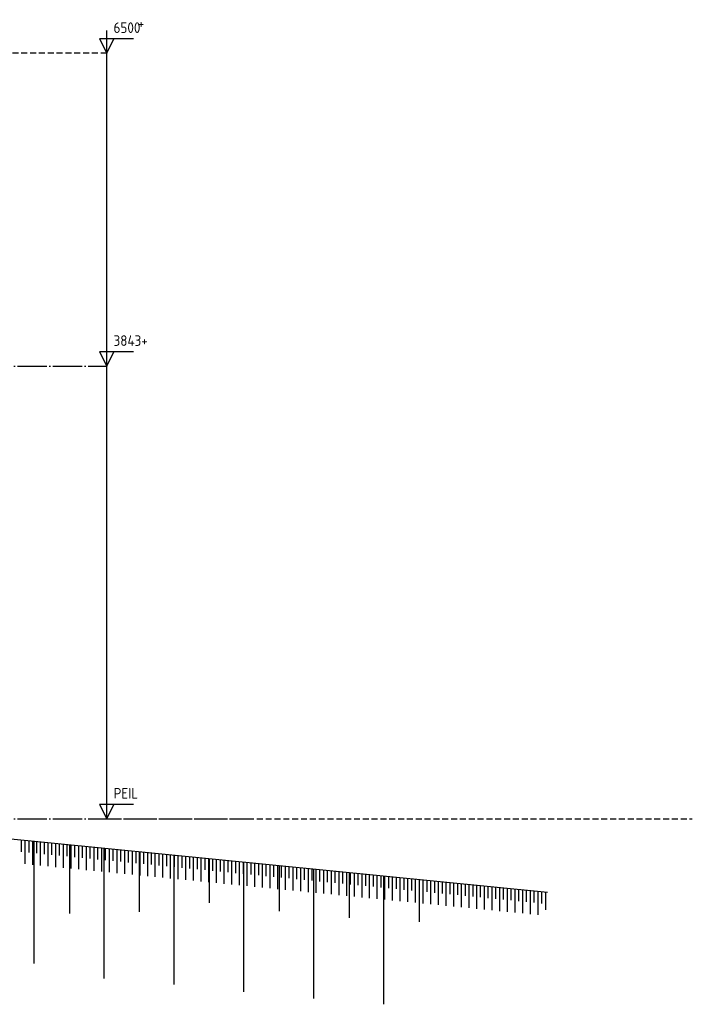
# Model space of a CAD drawing. Extents: x -52900 to 20500, y -12590 to 19148.
# Tile 39 of 39: x 14788 to 20500, y 8006 to 16365. Entities that reach past the tile are written whole.
import ezdxf

# ---------------------------------------------------------------- set-up
doc = ezdxf.new("R2010")
doc.units = 0
doc.header["$MEASUREMENT"] = 0
doc.linetypes.add('DASHDOT', pattern=[300, 250, -25, 0, -25])
doc.linetypes.add('DASHED', pattern=[75, 50, -25])
doc.layers.add('LAYER01', color=7, linetype='CONTINUOUS')
doc.layers.add('LAYER11', color=3, linetype='CONTINUOUS')
doc.styles.get("Standard").update_dxf_attribs({"font": 'isocp.shx'})

msp = doc.modelspace()

# ---------------------------------------------------------------- linework, layer by layer
at = {"layer": 'LAYER01', "color": 5, "linetype": 'Continuous'}
for p, q in [((15527.2476, 16080.8441), (15527.2476, 16273.3429)), ((15753.5019, 16203.3432), (15467.25005, 16203.3432)), ((15467.25005, 16203.3432), (15527.2476, 16080.8441)), ((15527.2476, 16080.8441), (15587.2513, 16203.3432)), ((15527.2476, 9580.8441), (15527.2476, 16080.8441)), ((15753.5019, 13546.344), (15467.25005, 13546.344)), ((15467.25005, 13546.344), (15527.2476, 13423.84185)), ((15527.2476, 13423.84185), (15527.2476, 13616.3437)), ((15527.2476, 13423.84185), (15587.2513, 13546.344)), ((15753.5019, 9703.34245), (15467.25005, 9703.34245)), ((15467.25005, 9703.34245), (15527.2476, 9580.8441)), ((15527.2476, 9580.8441), (15527.2476, 9773.3429)), ((15527.2476, 9580.8441), (15587.2513, 9703.34245))]:
    msp.add_line(p, q, dxfattribs=at)
at = {"layer": 'LAYER01', "color": 5, "linetype": 'DASHED'}
for p, q in [((15527.2476, 16080.8441), (11708.5022, 16080.8441)), ((15527.2476, 9580.8441), (20499.99845, 9580.8441))]:
    msp.add_line(p, q, dxfattribs=at)
at = {"layer": 'LAYER01', "color": 1, "linetype": 'DASHDOT'}
for p, q in [((12369.2482, 13423.84185), (15527.2476, 13423.84185)), ((12369.2482, 9580.8441), (16771.24785, 9580.8441))]:
    msp.add_line(p, q, dxfattribs=at)
at = {"layer": 'LAYER01', "color": 1, "linetype": 'Continuous'}
for p, q in [((14908.0612, 9391.00115), (14908.0612, 8351.8425)), ((15210.0601, 9361.09465), (15210.0601, 8775.84535)), ((15502.05995, 9332.15635), (15502.05995, 8224.84205)), ((15804.05885, 9302.2339), (15804.05885, 8789.84375)), ((16096.0602, 9273.3124), (16096.0602, 8174.84285)), ((16398.0591, 9243.38915), (16398.0591, 8867.8444)), ((16690.0604, 9214.4516), (16690.0604, 8111.84465)), ((16992.05935, 9184.5482), (16992.05935, 8796.8437)), ((17284.05915, 9155.6099), (17284.05915, 8054.8424)), ((17586.06415, 9125.6874), (17586.06415, 8739.8445)), ((17878.0594, 9096.76515), (17878.0594, 8005.84335)), ((18180.0644, 9066.84265), (18180.0644, 8704.8439))]:
    msp.add_line(p, q, dxfattribs=at)
at = {"layer": 'LAYER11', "color": 1, "linetype": 'Continuous'}
msp.add_line((14001.24815, 9480.8449), (19270.2484, 8958.844), dxfattribs=at)
at = {"layer": 'LAYER11', "color": 5, "linetype": 'Continuous'}
for p, q in [((14802.7237, 9300.9491), (14802.7237, 9401.44195)), ((14835.2234, 9197.24275), (14835.2234, 9398.22235)), ((14835.2234, 9297.7295), (14835.2234, 9398.22235)), ((14867.7292, 9294.5099), (14867.7292, 9395.00275)), ((14900.2289, 9190.80355), (14900.2289, 9391.78315)), ((14900.2289, 9291.2903), (14900.2289, 9391.78315)), ((14932.7286, 9288.0707), (14932.7286, 9388.56355)), ((14965.22825, 9184.3643), (14965.22825, 9385.34395)), ((14965.22825, 9284.85105), (14965.22825, 9385.34395)), ((14997.72645, 9281.63145), (14997.72645, 9382.1251)), ((15030.22615, 9177.92205), (15030.22615, 9378.9055)), ((15030.22615, 9278.41185), (15030.22615, 9378.9055)), ((15062.72585, 9275.19225), (15062.72585, 9375.68285)), ((15095.2255, 9171.48285), (15095.2255, 9372.46325)), ((15095.2255, 9271.97265), (15095.2255, 9372.46325)), ((15127.7252, 9268.75305), (15127.7252, 9369.2436)), ((15160.2249, 9165.04365), (15160.2249, 9366.024)), ((15160.2249, 9265.5342), (15160.2249, 9366.024)), ((15192.7231, 9262.3146), (15192.7231, 9362.8044)), ((15225.2228, 9158.60445), (15225.2228, 9359.5848)), ((15225.2228, 9259.0912), (15225.2228, 9359.5848)), ((15257.7286, 9255.87235), (15257.7286, 9356.3652)), ((15290.22825, 9152.166), (15290.22825, 9353.1456)), ((15290.22825, 9252.65275), (15290.22825, 9353.1456)), ((15322.72795, 9249.43315), (15322.72795, 9349.926)), ((15355.22765, 9145.7268), (15355.22765, 9346.7064)), ((15355.22765, 9246.21355), (15355.22765, 9346.7064)), ((15387.72735, 9242.99395), (15387.72735, 9343.4868)), ((15420.22705, 9139.28755), (15420.22705, 9340.2672)), ((15420.22705, 9239.7743), (15420.22705, 9340.2672)), ((15452.7252, 9236.5547), (15452.7252, 9337.0476)), ((15485.2249, 9132.8453), (15485.2249, 9333.82795)), ((15485.2249, 9233.3351), (15485.2249, 9333.82795)), ((15517.7246, 9230.1155), (15517.7246, 9330.6053)), ((15550.2243, 9126.4061), (15550.2243, 9327.3857)), ((15550.2243, 9226.8959), (15550.2243, 9327.3857)), ((15582.724, 9223.6763), (15582.724, 9324.1661)), ((15615.2298, 9119.9669), (15615.2298, 9320.9465)), ((15615.2298, 9220.4567), (15615.2298, 9320.9465)), ((15647.7295, 9217.23405), (15647.7295, 9317.72765)), ((15680.22765, 9113.5277), (15680.22765, 9314.50805)), ((15680.22765, 9214.01445), (15680.22765, 9314.50805)), ((15712.72735, 9210.79485), (15712.72735, 9311.28845)), ((15745.22705, 9107.08845), (15745.22705, 9308.06885)), ((15745.22705, 9207.57525), (15745.22705, 9308.06885)), ((15777.72675, 9204.3556), (15777.72675, 9304.84925)), ((15810.22645, 9100.64925), (15810.22645, 9301.62965)), ((15810.22645, 9201.1368), (15810.22645, 9301.62965)), ((15842.72615, 9197.9172), (15842.72615, 9298.41005)), ((15875.2243, 9094.2108), (15875.2243, 9295.19045)), ((15875.2243, 9194.69755), (15875.2243, 9295.19045)), ((15907.724, 9191.47795), (15907.724, 9291.97085)), ((15940.2237, 9087.76855), (15940.2237, 9288.7512)), ((15940.2237, 9188.25835), (15940.2237, 9288.7512)), ((15972.7234, 9185.03875), (15972.7234, 9285.52855)), ((16005.2292, 9081.32935), (16005.2292, 9282.30895)), ((16005.2292, 9181.81915), (16005.2292, 9282.30895)), ((16037.7289, 9178.59955), (16037.7289, 9279.08935)), ((16070.2286, 9074.89015), (16070.2286, 9275.86975)), ((16070.2286, 9175.3769), (16070.2286, 9275.86975)), ((16102.72675, 9172.1573), (16102.72675, 9272.65015)), ((16135.22645, 9068.45095), (16135.22645, 9269.43055)), ((16135.22645, 9168.9377), (16135.22645, 9269.43055)), ((16167.72615, 9165.7181), (16167.72615, 9266.21095)), ((16200.22585, 9062.0117), (16200.22585, 9262.9921)), ((16200.22585, 9162.49845), (16200.22585, 9262.9921)), ((16232.7255, 9159.27885), (16232.7255, 9259.7725)), ((16265.2252, 9055.5725), (16265.2252, 9256.5529)), ((16265.2252, 9156.05925), (16265.2252, 9256.5529)), ((16297.7234, 9152.83965), (16297.7234, 9253.3333)), ((16330.2231, 9049.1333), (16330.2231, 9250.1137)), ((16330.2231, 9149.62005), (16330.2231, 9250.1137)), ((16362.7289, 9146.4012), (16362.7289, 9246.89405)), ((16395.2286, 9042.69105), (16395.2286, 9243.67445)), ((16395.2286, 9143.1816), (16395.2286, 9243.67445)), ((16427.72825, 9139.962), (16427.72825, 9240.4518)), ((16460.22795, 9036.2526), (16460.22795, 9237.2322)), ((16460.22795, 9136.7424), (16460.22795, 9237.2322)), ((16492.72765, 9133.51975), (16492.72765, 9234.0126)), ((16525.22585, 9029.8134), (16525.22585, 9230.793)), ((16525.22585, 9130.30015), (16525.22585, 9230.793)), ((16557.7255, 9127.08055), (16557.7255, 9227.5734)), ((16590.2252, 9023.3742), (16590.2252, 9224.3538)), ((16590.2252, 9123.86095), (16590.2252, 9224.3538)), ((16622.7249, 9120.64135), (16622.7249, 9221.1342)), ((16655.2246, 9016.93495), (16655.2246, 9217.9146)), ((16655.2246, 9117.4217), (16655.2246, 9217.9146)), ((16687.7243, 9114.2021), (16687.7243, 9214.695)), ((16720.22245, 9010.49575), (16720.22245, 9211.47535)), ((16720.22245, 9110.9825), (16720.22245, 9211.47535)), ((16752.72825, 9107.7629), (16752.72825, 9208.25655)), ((16785.22795, 9004.05655), (16785.22795, 9205.03695)), ((16785.22795, 9104.5433), (16785.22795, 9205.03695)), ((16817.72765, 9101.3237), (16817.72765, 9201.8173)), ((16850.22735, 8997.6143), (16850.22735, 9198.59465)), ((16850.22735, 9098.1041), (16850.22735, 9198.59465)), ((16882.72705, 9094.8845), (16882.72705, 9195.37505)), ((16915.22675, 8991.1751), (16915.22675, 9192.15545)), ((16915.22675, 9091.66185), (16915.22675, 9192.15545)), ((16947.72645, 9088.44225), (16947.72645, 9188.93585)), ((16980.2246, 8984.73585), (16980.2246, 9185.71625)), ((16980.2246, 9085.22265), (16980.2246, 9185.71625)), ((17012.7243, 9082.0038), (17012.7243, 9182.49665)), ((17045.224, 8978.2974), (17045.224, 9179.27705)), ((17045.224, 9078.7842), (17045.224, 9179.27705)), ((17077.7237, 9075.5646), (17077.7237, 9176.05745)), ((17110.2295, 8971.8582), (17110.2295, 9172.83785)), ((17110.2295, 9072.34495), (17110.2295, 9172.83785)), ((17142.7292, 9069.12535), (17142.7292, 9169.61825)), ((17175.2289, 8965.419), (17175.2289, 9166.3986)), ((17175.2289, 9065.90575), (17175.2289, 9166.3986)), ((17207.72705, 9062.68615), (17207.72705, 9163.179)), ((17240.22675, 8958.9798), (17240.22675, 9159.9594)), ((17240.22675, 9059.46655), (17240.22675, 9159.9594)), ((17272.72645, 9056.24695), (17272.72645, 9156.7398)), ((17305.22615, 8952.53755), (17305.22615, 9153.51715)), ((17305.22615, 9053.02735), (17305.22615, 9153.51715)), ((17337.72585, 9049.8047), (17337.72585, 9150.29755)), ((17370.2255, 8946.09835), (17370.2255, 9147.07795)), ((17370.2255, 9046.5851), (17370.2255, 9147.07795)), ((17402.7237, 9043.3655), (17402.7237, 9143.8591)), ((17435.2234, 8939.6591), (17435.2234, 9140.6395)), ((17435.2234, 9040.14585), (17435.2234, 9140.6395)), ((17467.7231, 9036.92625), (17467.7231, 9137.4199)), ((17500.2289, 8933.2199), (17500.2289, 9134.2003)), ((17500.2289, 9033.70665), (17500.2289, 9134.2003)), ((17532.7286, 9030.48705), (17532.7286, 9130.9807)), ((17565.22825, 8926.78145), (17565.22825, 9127.7611)), ((17565.22825, 9027.2682), (17565.22825, 9127.7611)), ((17597.72795, 9024.0486), (17597.72795, 9124.54145)), ((17630.22615, 8920.34225), (17630.22615, 9121.32185)), ((17630.22615, 9020.829), (17630.22615, 9121.32185)), ((17662.72585, 9017.6094), (17662.72585, 9118.10225)), ((17695.2255, 8913.90305), (17695.2255, 9114.88265)), ((17695.2255, 9014.3898), (17695.2255, 9114.88265)), ((17727.7252, 9011.1702), (17727.7252, 9111.66305)), ((17760.2249, 8907.4608), (17760.2249, 9108.4404)), ((17760.2249, 9007.9506), (17760.2249, 9108.4404)), ((17792.7246, 9004.72795), (17792.7246, 9105.2208)), ((17825.2228, 8901.0216), (17825.2228, 9102.0012)), ((17825.2228, 9001.50835), (17825.2228, 9102.0012)), ((17857.7286, 8998.28875), (17857.7286, 9098.7816)), ((17890.22825, 8894.58235), (17890.22825, 9095.562)), ((17890.22825, 8995.0691), (17890.22825, 9095.562)), ((17922.72795, 8991.8495), (17922.72795, 9092.3424)), ((17955.22765, 8888.14315), (17955.22765, 9089.12355)), ((17955.22765, 8988.6299), (17955.22765, 9089.12355)), ((17987.72735, 8985.4103), (17987.72735, 9085.90395)), ((18020.22705, 8881.70395), (18020.22705, 9082.68435)), ((18020.22705, 8982.1907), (18020.22705, 9082.68435)), ((18052.7252, 8978.9711), (18052.7252, 9079.4647)), ((18085.2249, 8875.26475), (18085.2249, 9076.2451)), ((18085.2249, 8975.7515), (18085.2249, 9076.2451)), ((18117.7246, 8972.53265), (18117.7246, 9073.0255)), ((18150.2243, 8868.8263), (18150.2243, 9069.8059)), ((18150.2243, 8969.31305), (18150.2243, 9069.8059)), ((18182.724, 8966.09345), (18182.724, 9066.58325)), ((18215.2237, 8862.38405), (18215.2237, 9063.36365)), ((18215.2237, 8962.8708), (18215.2237, 9063.36365)), ((18247.7295, 8959.6512), (18247.7295, 9060.14405)), ((18280.22765, 8855.9448), (18280.22765, 9056.92445)), ((18280.22765, 8956.4316), (18280.22765, 9056.92445)), ((18312.72735, 8953.212), (18312.72735, 9053.70485)), ((18345.22705, 8849.5056), (18345.22705, 9050.48525)), ((18345.22705, 8949.99235), (18345.22705, 9050.48525)), ((18377.72675, 8946.77275), (18377.72675, 9047.2656)), ((18410.22645, 8843.0664), (18410.22645, 9044.046)), ((18410.22645, 8943.55315), (18410.22645, 9044.046)), ((18442.72615, 8940.33355), (18442.72615, 9040.8264)), ((18475.22585, 8836.6272), (18475.22585, 9037.6068)), ((18475.22585, 8937.11395), (18475.22585, 9037.6068)), ((18507.724, 8933.89435), (18507.724, 9034.38795)), ((18540.2237, 8830.188), (18540.2237, 9031.16835)), ((18540.2237, 8930.67475), (18540.2237, 9031.16835)), ((18572.7234, 8927.45515), (18572.7234, 9027.94875)), ((18605.2292, 8823.7488), (18605.2292, 9024.72915)), ((18605.2292, 8924.23555), (18605.2292, 9024.72915)), ((18637.7289, 8921.0129), (18637.7289, 9021.5065)), ((18670.2286, 8817.3065), (18670.2286, 9018.2869)), ((18670.2286, 8917.79325), (18670.2286, 9018.2869)), ((18702.72825, 8914.57365), (18702.72825, 9015.0673)), ((18735.22645, 8810.8673), (18735.22645, 9011.8477)), ((18735.22645, 8911.35485), (18735.22645, 9011.8477)), ((18767.72615, 8908.1352), (18767.72615, 9008.6281)), ((18800.22585, 8804.42885), (18800.22585, 9005.4085)), ((18800.22585, 8904.9156), (18800.22585, 9005.4085)), ((18832.7255, 8901.696), (18832.7255, 9002.18885)), ((18865.2252, 8797.98965), (18865.2252, 8998.96925)), ((18865.2252, 8898.4764), (18865.2252, 8998.96925)), ((18897.7249, 8895.2568), (18897.7249, 8995.74965)), ((18930.2231, 8791.55045), (18930.2231, 8992.53005)), ((18930.2231, 8892.0372), (18930.2231, 8992.53005)), ((18962.7228, 8888.8176), (18962.7228, 8989.31045)), ((18995.2286, 8785.11125), (18995.2286, 8986.09085)), ((18995.2286, 8885.598), (18995.2286, 8986.09085)), ((19027.72825, 8882.3784), (19027.72825, 8982.87125)), ((19060.22795, 8778.67205), (19060.22795, 8979.6524)), ((19060.22795, 8879.15575), (19060.22795, 8979.6524)), ((19092.72765, 8875.93615), (19092.72765, 8976.429)), ((19125.22735, 8772.22975), (19125.22735, 8973.21015)), ((19125.22735, 8872.7165), (19125.22735, 8973.21015)), ((19157.7255, 8869.4969), (19157.7255, 8969.99055)), ((19190.2252, 8765.79055), (19190.2252, 8966.77095)), ((19190.2252, 8866.2773), (19190.2252, 8966.77095)), ((19222.7249, 8863.0577), (19222.7249, 8963.55135)), ((19255.2246, 8806.96105), (19255.2246, 8960.33175)), ((19255.2246, 8859.8381), (19255.2246, 8960.33175))]:
    msp.add_line(p, q, dxfattribs=at)

# ---------------------------------------------------------------- texts
at = {"layer": 'LAYER01', "color": 1}
for s, p in [('6500 ', (15585.4965, 16252.59245)), ('    +', (15585.4965, 16288.84275)), ('3843+', (15585.4965, 13595.59325)), ('PEIL', (15585.4965, 9752.59475))]:
    msp.add_text(s, height=90, dxfattribs=at).set_placement(p)

doc.saveas('drawing.dxf')
